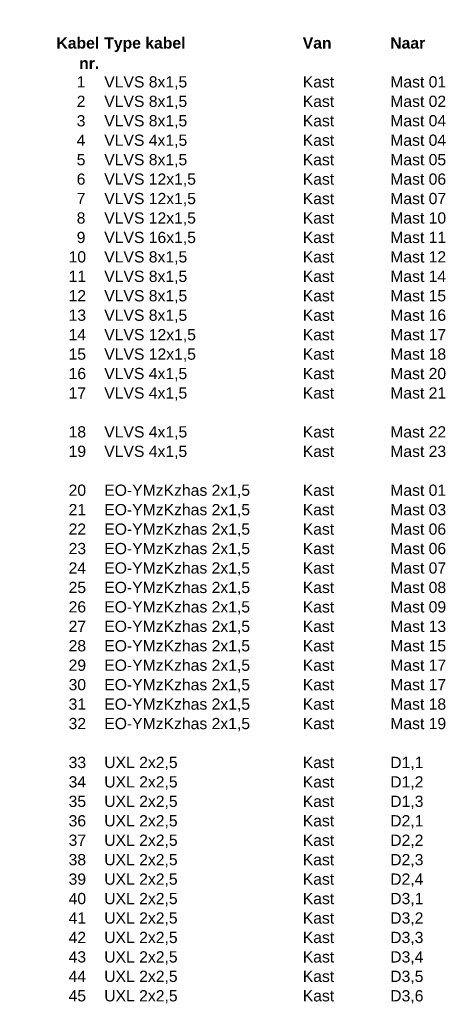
# Model space of a CAD drawing. Header units: millimetres. Extents: x -27 to 2301, y -256 to 766.
# Tile 87 of 97: x 457 to 552, y -35 to 184. Entities that reach past the tile are written whole.
import ezdxf

# ---------------------------------------------------------------- set-up
doc = ezdxf.new("R2010")
doc.units = ezdxf.units.MM
doc.layers.add('SIV-TEKST-LIJSTEN', color=7, linetype='Continuous')
doc.styles.get("Standard").update_dxf_attribs({"font": 'txt.shx'})

msp = doc.modelspace()

# ---------------------------------------------------------------- hatches: boundary and pattern name
h = msp.add_hatch(color=9)
h.dxf.hatch_style = 2
h.paths.add_polyline_path([(457.342, 183.562), (457.522, 183.562)])
h = msp.add_hatch(color=9)
h.dxf.hatch_style = 2
h.paths.add_polyline_path([(460.402, 176.902), (460.402, 177.082)])
h = msp.add_hatch(color=9)
h.dxf.hatch_style = 2
h.paths.add_polyline_path([(539.962, 175.102), (539.962, 174.922)])
h = msp.add_hatch(color=9)
h.dxf.hatch_style = 2
h.paths.add_polyline_path([(465.802, 163.042), (465.802, 162.862)])

# ---------------------------------------------------------------- texts
at = {"layer": 'SIV-TEKST-LIJSTEN', "color": 0, "char_height": 2.49847, "attachment_point": 1}
for s, insert in [('{\\fHelvetica|b1|i0|c0|p2;Kabel}', (465.507, 179.638)), ('{\\fHelvetica|b1|i0|c0|p2;Type kabel}', (476.127, 179.638)), ('{\\fHelvetica|b1|i0|c0|p2;Van}', (520.227, 179.638)), ('{\\fHelvetica|b1|i0|c0|p2;Naar}', (539.667, 179.638)), ('{\\fHelvetica|b1|i0|c0|p2;nr.}', (470.547, 175.138)), ('{\\fHelvetica|b0|i0|c0|p2;1}', (470.007, 170.998)), ('{\\fHelvetica|b0|i0|c0|p2;VLVS 8x1,5}', (476.127, 170.998)), ('{\\fHelvetica|b0|i0|c0|p2;Kast}', (520.227, 170.998)), ('{\\fHelvetica|b0|i0|c0|p2;Mast 01}', (539.667, 170.998)), ('{\\fHelvetica|b0|i0|c0|p2;2}', (470.007, 166.678)), ('{\\fHelvetica|b0|i0|c0|p2;VLVS 8x1,5}', (476.127, 166.678)), ('{\\fHelvetica|b0|i0|c0|p2;Kast}', (520.227, 166.678)), ('{\\fHelvetica|b0|i0|c0|p2;Mast 02}', (539.667, 166.678)), ('{\\fHelvetica|b0|i0|c0|p2;3}', (470.007, 162.358)), ('{\\fHelvetica|b0|i0|c0|p2;VLVS 8x1,5}', (476.127, 162.358)), ('{\\fHelvetica|b0|i0|c0|p2;Kast}', (520.227, 162.358)), ('{\\fHelvetica|b0|i0|c0|p2;Mast 04}', (539.667, 162.358)), ('{\\fHelvetica|b0|i0|c0|p2;4}', (470.007, 158.038)), ('{\\fHelvetica|b0|i0|c0|p2;VLVS 4x1,5}', (476.127, 158.038)), ('{\\fHelvetica|b0|i0|c0|p2;Kast }', (520.227, 158.038)), ('{\\fHelvetica|b0|i0|c0|p2;Mast 04}', (539.667, 158.038)), ('{\\fHelvetica|b0|i0|c0|p2;5}', (470.007, 153.718)), ('{\\fHelvetica|b0|i0|c0|p2;VLVS 8x1,5}', (476.127, 153.718)), ('{\\fHelvetica|b0|i0|c0|p2;Kast}', (520.227, 153.718)), ('{\\fHelvetica|b0|i0|c0|p2;Mast 05}', (539.667, 153.718)), ('{\\fHelvetica|b0|i0|c0|p2;6}', (470.007, 149.398)), ('{\\fHelvetica|b0|i0|c0|p2;VLVS 12x1,5}', (476.127, 149.398)), ('{\\fHelvetica|b0|i0|c0|p2;Kast}', (520.227, 149.398)), ('{\\fHelvetica|b0|i0|c0|p2;Mast 06}', (539.667, 149.398)), ('{\\fHelvetica|b0|i0|c0|p2;7}', (470.007, 145.078)), ('{\\fHelvetica|b0|i0|c0|p2;VLVS 12x1,5}', (476.127, 145.078)), ('{\\fHelvetica|b0|i0|c0|p2;Kast}', (520.227, 145.078)), ('{\\fHelvetica|b0|i0|c0|p2;Mast 07}', (539.667, 145.078)), ('{\\fHelvetica|b0|i0|c0|p2;8}', (470.007, 140.758)), ('{\\fHelvetica|b0|i0|c0|p2;VLVS 12x1,5}', (476.127, 140.758)), ('{\\fHelvetica|b0|i0|c0|p2;Kast}', (520.227, 140.758)), ('{\\fHelvetica|b0|i0|c0|p2;Mast 10}', (539.667, 140.758)), ('{\\fHelvetica|b0|i0|c0|p2;9}', (470.007, 136.438)), ('{\\fHelvetica|b0|i0|c0|p2;VLVS 16x1,5}', (476.127, 136.438)), ('{\\fHelvetica|b0|i0|c0|p2;Kast}', (520.227, 136.438)), ('{\\fHelvetica|b0|i0|c0|p2;Mast 11}', (539.667, 136.438)), ('{\\fHelvetica|b0|i0|c0|p2;10}', (468.207, 132.118)), ('{\\fHelvetica|b0|i0|c0|p2;VLVS 8x1,5}', (476.127, 132.118)), ('{\\fHelvetica|b0|i0|c0|p2;Kast}', (520.227, 132.118)), ('{\\fHelvetica|b0|i0|c0|p2;Mast 12}', (539.667, 132.118)), ('{\\fHelvetica|b0|i0|c0|p2;11}', (468.207, 127.798)), ('{\\fHelvetica|b0|i0|c0|p2;VLVS 8x1,5}', (476.127, 127.798)), ('{\\fHelvetica|b0|i0|c0|p2;Kast}', (520.227, 127.798)), ('{\\fHelvetica|b0|i0|c0|p2;Mast 14}', (539.667, 127.798)), ('{\\fHelvetica|b0|i0|c0|p2;12}', (468.207, 123.478)), ('{\\fHelvetica|b0|i0|c0|p2;VLVS 8x1,5}', (476.127, 123.478)), ('{\\fHelvetica|b0|i0|c0|p2;Kast}', (520.227, 123.478)), ('{\\fHelvetica|b0|i0|c0|p2;Mast 15}', (539.667, 123.478)), ('{\\fHelvetica|b0|i0|c0|p2;13}', (468.207, 119.158)), ('{\\fHelvetica|b0|i0|c0|p2;VLVS 8x1,5}', (476.127, 119.158)), ('{\\fHelvetica|b0|i0|c0|p2;Kast}', (520.227, 119.158)), ('{\\fHelvetica|b0|i0|c0|p2;Mast 16}', (539.667, 119.158)), ('{\\fHelvetica|b0|i0|c0|p2;14}', (468.207, 114.838)), ('{\\fHelvetica|b0|i0|c0|p2;VLVS 12x1,5}', (476.127, 114.838)), ('{\\fHelvetica|b0|i0|c0|p2;Kast}', (520.227, 114.838)), ('{\\fHelvetica|b0|i0|c0|p2;Mast 17}', (539.667, 114.838)), ('{\\fHelvetica|b0|i0|c0|p2;15}', (468.207, 110.518)), ('{\\fHelvetica|b0|i0|c0|p2;VLVS 12x1,5}', (476.127, 110.518)), ('{\\fHelvetica|b0|i0|c0|p2;Kast}', (520.227, 110.518)), ('{\\fHelvetica|b0|i0|c0|p2;Mast 18}', (539.667, 110.518)), ('{\\fHelvetica|b0|i0|c0|p2;16}', (468.207, 106.198)), ('{\\fHelvetica|b0|i0|c0|p2;VLVS 4x1,5}', (476.127, 106.198)), ('{\\fHelvetica|b0|i0|c0|p2;Kast}', (520.227, 106.198)), ('{\\fHelvetica|b0|i0|c0|p2;Mast 20}', (539.667, 106.198)), ('{\\fHelvetica|b0|i0|c0|p2;17}', (468.207, 101.878)), ('{\\fHelvetica|b0|i0|c0|p2;VLVS 4x1,5}', (476.127, 101.878)), ('{\\fHelvetica|b0|i0|c0|p2;Kast}', (520.227, 101.878)), ('{\\fHelvetica|b0|i0|c0|p2;Mast 21}', (539.667, 101.878)), ('{\\fHelvetica|b0|i0|c0|p2;18}', (468.207, 93.238)), ('{\\fHelvetica|b0|i0|c0|p2;VLVS 4x1,5}', (476.127, 93.238)), ('{\\fHelvetica|b0|i0|c0|p2;Kast}', (520.227, 93.238)), ('{\\fHelvetica|b0|i0|c0|p2;Mast 22}', (539.667, 93.238)), ('{\\fHelvetica|b0|i0|c0|p2;19}', (468.207, 88.918)), ('{\\fHelvetica|b0|i0|c0|p2;VLVS 4x1,5}', (476.127, 88.918)), ('{\\fHelvetica|b0|i0|c0|p2;Kast}', (520.227, 88.918)), ('{\\fHelvetica|b0|i0|c0|p2;Mast 23}', (539.667, 88.918)), ('{\\fHelvetica|b0|i0|c0|p2;20}', (468.207, 80.278)), ('{\\fHelvetica|b0|i0|c0|p2;EO-YMzKzhas 2x1,5}', (476.127, 80.278)), ('{\\fHelvetica|b0|i0|c0|p2;Kast}', (520.227, 80.278)), ('{\\fHelvetica|b0|i0|c0|p2;Mast 01}', (539.667, 80.278)), ('{\\fHelvetica|b0|i0|c0|p2;21}', (468.207, 75.958)), ('{\\fHelvetica|b0|i0|c0|p2;EO-YMzKzhas 2x1,5}', (476.127, 75.958)), ('{\\fHelvetica|b0|i0|c0|p2;Kast}', (520.227, 75.958)), ('{\\fHelvetica|b0|i0|c0|p2;Mast 03}', (539.667, 75.958)), ('{\\fHelvetica|b0|i0|c0|p2;22}', (468.207, 71.638)), ('{\\fHelvetica|b0|i0|c0|p2;EO-YMzKzhas 2x1,5}', (476.127, 71.638)), ('{\\fHelvetica|b0|i0|c0|p2;Kast}', (520.227, 71.638)), ('{\\fHelvetica|b0|i0|c0|p2;Mast 06}', (539.667, 71.638)), ('{\\fHelvetica|b0|i0|c0|p2;23}', (468.207, 67.318)), ('{\\fHelvetica|b0|i0|c0|p2;EO-YMzKzhas 2x1,5}', (476.127, 67.318)), ('{\\fHelvetica|b0|i0|c0|p2;Kast}', (520.227, 67.318)), ('{\\fHelvetica|b0|i0|c0|p2;Mast 06}', (539.667, 67.318)), ('{\\fHelvetica|b0|i0|c0|p2;24}', (468.207, 62.998)), ('{\\fHelvetica|b0|i0|c0|p2;EO-YMzKzhas 2x1,5}', (476.127, 62.998)), ('{\\fHelvetica|b0|i0|c0|p2;Kast}', (520.227, 62.998)), ('{\\fHelvetica|b0|i0|c0|p2;Mast 07}', (539.667, 62.998)), ('{\\fHelvetica|b0|i0|c0|p2;25}', (468.207, 58.678)), ('{\\fHelvetica|b0|i0|c0|p2;EO-YMzKzhas 2x1,5}', (476.127, 58.678)), ('{\\fHelvetica|b0|i0|c0|p2;Kast}', (520.227, 58.678)), ('{\\fHelvetica|b0|i0|c0|p2;Mast 08}', (539.667, 58.678)), ('{\\fHelvetica|b0|i0|c0|p2;26}', (468.207, 54.358)), ('{\\fHelvetica|b0|i0|c0|p2;EO-YMzKzhas 2x1,5}', (476.127, 54.358)), ('{\\fHelvetica|b0|i0|c0|p2;Kast}', (520.227, 54.358)), ('{\\fHelvetica|b0|i0|c0|p2;Mast 09}', (539.667, 54.358)), ('{\\fHelvetica|b0|i0|c0|p2;27}', (468.207, 50.038)), ('{\\fHelvetica|b0|i0|c0|p2;EO-YMzKzhas 2x1,5}', (476.127, 50.038)), ('{\\fHelvetica|b0|i0|c0|p2;Kast}', (520.227, 50.038)), ('{\\fHelvetica|b0|i0|c0|p2;Mast 13}', (539.667, 50.038)), ('{\\fHelvetica|b0|i0|c0|p2;28}', (468.207, 45.718)), ('{\\fHelvetica|b0|i0|c0|p2;EO-YMzKzhas 2x1,5}', (476.127, 45.718)), ('{\\fHelvetica|b0|i0|c0|p2;Kast}', (520.227, 45.718)), ('{\\fHelvetica|b0|i0|c0|p2;Mast 15}', (539.667, 45.718)), ('{\\fHelvetica|b0|i0|c0|p2;EO-YMzKzhas 2x1,5}', (476.127, 41.398)), ('{\\fHelvetica|b0|i0|c0|p2;29}', (468.207, 41.398)), ('{\\fHelvetica|b0|i0|c0|p2;Kast}', (520.227, 41.398)), ('{\\fHelvetica|b0|i0|c0|p2;Mast 17}', (539.667, 41.398)), ('{\\fHelvetica|b0|i0|c0|p2;EO-YMzKzhas 2x1,5}', (476.127, 37.078)), ('{\\fHelvetica|b0|i0|c0|p2;30}', (468.207, 37.078)), ('{\\fHelvetica|b0|i0|c0|p2;Kast}', (520.227, 37.078)), ('{\\fHelvetica|b0|i0|c0|p2;Mast 17}', (539.667, 37.078)), ('{\\fHelvetica|b0|i0|c0|p2;EO-YMzKzhas 2x1,5}', (476.127, 32.758)), ('{\\fHelvetica|b0|i0|c0|p2;31}', (468.207, 32.758)), ('{\\fHelvetica|b0|i0|c0|p2;Kast}', (520.227, 32.758)), ('{\\fHelvetica|b0|i0|c0|p2;Mast 18}', (539.667, 32.758)), ('{\\fHelvetica|b0|i0|c0|p2;32}', (468.207, 28.438)), ('{\\fHelvetica|b0|i0|c0|p2;EO-YMzKzhas 2x1,5}', (476.127, 28.438)), ('{\\fHelvetica|b0|i0|c0|p2;Kast}', (520.227, 28.438)), ('{\\fHelvetica|b0|i0|c0|p2;Mast 19}', (539.667, 28.438)), ('{\\fHelvetica|b0|i0|c0|p2;33}', (468.207, 19.798)), ('{\\fHelvetica|b0|i0|c0|p2;UXL 2x2,5}', (476.127, 19.798)), ('{\\fHelvetica|b0|i0|c0|p2;Kast}', (520.227, 19.798)), ('{\\fHelvetica|b0|i0|c0|p2;D1,1}', (539.667, 19.798)), ('{\\fHelvetica|b0|i0|c0|p2;34}', (468.207, 15.478)), ('{\\fHelvetica|b0|i0|c0|p2;UXL 2x2,5}', (476.127, 15.478)), ('{\\fHelvetica|b0|i0|c0|p2;Kast}', (520.227, 15.478)), ('{\\fHelvetica|b0|i0|c0|p2;D1,2}', (539.667, 15.478)), ('{\\fHelvetica|b0|i0|c0|p2;35}', (468.207, 11.158)), ('{\\fHelvetica|b0|i0|c0|p2;UXL 2x2,5}', (476.127, 11.158)), ('{\\fHelvetica|b0|i0|c0|p2;Kast}', (520.227, 11.158)), ('{\\fHelvetica|b0|i0|c0|p2;D1,3}', (539.667, 11.158)), ('{\\fHelvetica|b0|i0|c0|p2;36}', (468.207, 6.838)), ('{\\fHelvetica|b0|i0|c0|p2;UXL 2x2,5}', (476.127, 6.838)), ('{\\fHelvetica|b0|i0|c0|p2;Kast}', (520.227, 6.838)), ('{\\fHelvetica|b0|i0|c0|p2;D2,1}', (539.667, 6.838)), ('{\\fHelvetica|b0|i0|c0|p2;37}', (468.207, 2.518)), ('{\\fHelvetica|b0|i0|c0|p2;UXL 2x2,5}', (476.127, 2.518)), ('{\\fHelvetica|b0|i0|c0|p2;Kast}', (520.227, 2.518)), ('{\\fHelvetica|b0|i0|c0|p2;D2,2}', (539.667, 2.518)), ('{\\fHelvetica|b0|i0|c0|p2;38}', (468.207, -1.802)), ('{\\fHelvetica|b0|i0|c0|p2;UXL 2x2,5}', (476.127, -1.802)), ('{\\fHelvetica|b0|i0|c0|p2;Kast}', (520.227, -1.802)), ('{\\fHelvetica|b0|i0|c0|p2;D2,3}', (539.667, -1.802)), ('{\\fHelvetica|b0|i0|c0|p2;39}', (468.207, -6.122)), ('{\\fHelvetica|b0|i0|c0|p2;UXL 2x2,5}', (476.127, -6.122)), ('{\\fHelvetica|b0|i0|c0|p2;Kast}', (520.227, -6.122)), ('{\\fHelvetica|b0|i0|c0|p2;D2,4}', (539.667, -6.122)), ('{\\fHelvetica|b0|i0|c0|p2;40}', (468.207, -10.442)), ('{\\fHelvetica|b0|i0|c0|p2;UXL 2x2,5}', (476.127, -10.442)), ('{\\fHelvetica|b0|i0|c0|p2;Kast}', (520.227, -10.442)), ('{\\fHelvetica|b0|i0|c0|p2;D3,1}', (539.667, -10.442)), ('{\\fHelvetica|b0|i0|c0|p2;41}', (468.207, -14.762)), ('{\\fHelvetica|b0|i0|c0|p2;UXL 2x2,5}', (476.127, -14.762)), ('{\\fHelvetica|b0|i0|c0|p2;Kast}', (520.227, -14.762)), ('{\\fHelvetica|b0|i0|c0|p2;D3,2}', (539.667, -14.762)), ('{\\fHelvetica|b0|i0|c0|p2;42}', (468.207, -19.082)), ('{\\fHelvetica|b0|i0|c0|p2;UXL 2x2,5}', (476.127, -19.082)), ('{\\fHelvetica|b0|i0|c0|p2;Kast}', (520.227, -19.082)), ('{\\fHelvetica|b0|i0|c0|p2;D3,3}', (539.667, -19.082)), ('{\\fHelvetica|b0|i0|c0|p2;43}', (468.207, -23.402)), ('{\\fHelvetica|b0|i0|c0|p2;UXL 2x2,5}', (476.127, -23.402)), ('{\\fHelvetica|b0|i0|c0|p2;Kast}', (520.227, -23.402)), ('{\\fHelvetica|b0|i0|c0|p2;D3,4}', (539.667, -23.402)), ('{\\fHelvetica|b0|i0|c0|p2;44}', (468.207, -27.722)), ('{\\fHelvetica|b0|i0|c0|p2;UXL 2x2,5}', (476.127, -27.722)), ('{\\fHelvetica|b0|i0|c0|p2;Kast}', (520.227, -27.722)), ('{\\fHelvetica|b0|i0|c0|p2;D3,5}', (539.667, -27.722)), ('{\\fHelvetica|b0|i0|c0|p2;45}', (468.207, -32.042)), ('{\\fHelvetica|b0|i0|c0|p2;UXL 2x2,5}', (476.127, -32.042)), ('{\\fHelvetica|b0|i0|c0|p2;Kast}', (520.227, -32.042)), ('{\\fHelvetica|b0|i0|c0|p2;D3,6}', (539.667, -32.042))]:
    msp.add_mtext(s, dxfattribs=dict(at, insert=insert))

doc.saveas('drawing.dxf')
